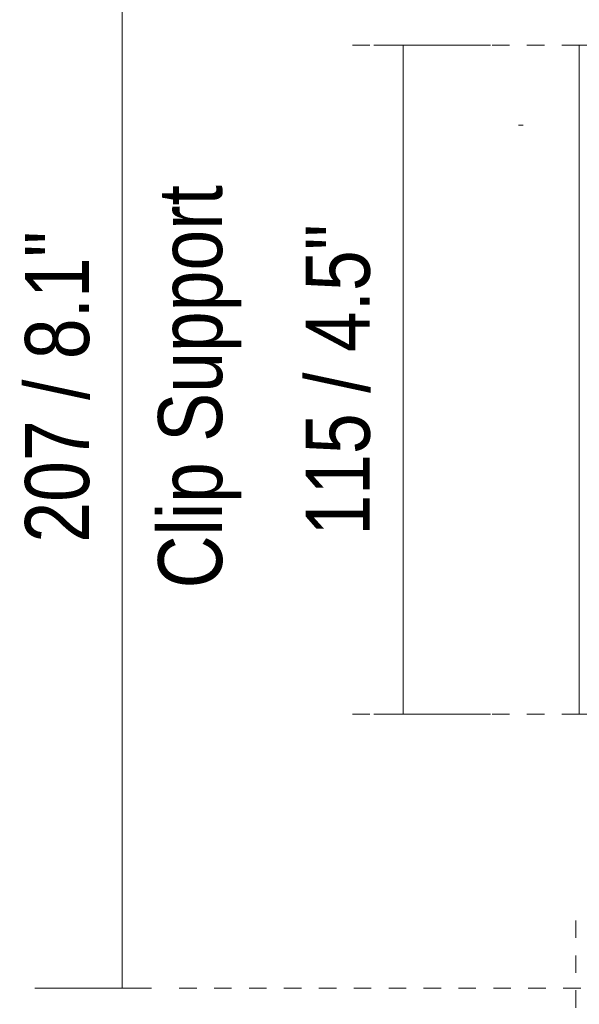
# Model space of a CAD drawing. Header units: millimetres. Extents: x -6861 to -4784, y 84 to 6892.
# Tile 3 of 200: x -5180 to -5084, y 193 to 362. Entities that reach past the tile are written whole.
import ezdxf

# ---------------------------------------------------------------- set-up
doc = ezdxf.new("R2010")
doc.units = ezdxf.units.MM
doc.linetypes.add('Dash', pattern=[6, 3, -3])
doc.layers.add('A-ANNO-DIMS', color=7, linetype='Dash', lineweight=9, true_color=0xd2d2d2)
doc.layers.add('A-ANNO-DIMS-5', color=7, linetype='Continuous', lineweight=9)
doc.layers.add('E-LITE-EQPM', color=7, linetype='Continuous', lineweight=20)
doc.styles.add('Arial Narrow', font='ARIALN.TTF', dxfattribs={"height": 11})
doc.dimstyles.new('FARO_-_2_2mm_Arial_Narrow_mm_Inch_Left', dxfattribs={"dimscale": 304.8, "dimtxt": 11.257741, "dimasz": 0, "dimexe": 0.049213, "dimexo": 0.0625, "dimgap": 0.008202, "dimtad": 1, "dimdec": 0, "dimzin": 0, "dimdsep": 46, "dimtxsty": 'Arial Narrow', "dimblk1": 'NONE', "dimblk2": 'NONE', "dimsah": 1, "dimcen": 0.09, "dimadec": 0, "dimazin": 0, "dimtfac": 1, "dimtdec": 4, "dimtix": 1, "dimtmove": 0, "dimatfit": 3, "dimfxl": 0.016404, "dimfxlon": 1, "dimtvp": 1, "dimtolj": 1, "dimtzin": 0, "dimarcsym": 2})

# ---------------------------------------------------------------- blocks, each defined once
blk = doc.blocks.new('01 PODIUM EMPOTRADO CON MARCO 3_glb - UNO  WHITE_GOLD DOWNLIGHT EMPOTRABLE-659121-Lateral_PDF')
at = {"layer": 'E-LITE-EQPM'}
for p, q in [((-3270.96, 242.5), (-3270.96, 357.5)), ((-3268.96, 357.5), (-3270.96, 357.5)), ((-3268.96, 242.5), (-3270.96, 242.5))]:
    blk.add_line(p, q, dxfattribs=at)
blk = doc.blocks.new('DIMBLOCK18-Lateral_PDF')
at = {"layer": 'A-ANNO-DIMS-5', "color": 251, "true_color": 0x5b5b5b, "transparency": 16777216}
for p, q in [((-5113.95, 357.5), (-5118.95, 357.5)), ((-5114.15, 357.5), (-5098.95, 357.5)), ((-5113.95, 357.5), (-5113.95, 242.5)), ((-5113.95, 242.5), (-5118.95, 242.5)), ((-5114.15, 242.5), (-5098.95, 242.5))]:
    blk.add_line(p, q, dxfattribs=at)
at = {"layer": 'A-ANNO-DIMS-5', "color": 0, "transparency": 16777216, "insert": (-5130.67, 273.2), "char_height": 11, "width": 64.3299, "attachment_point": 1, "rotation": 90, "line_spacing_factor": 0.974696, "style": 'Arial Narrow'}
blk.add_mtext('115 / 4.5"', dxfattribs=at)
blk = doc.blocks.new('_None')
blk = doc.blocks.new('DIMBLOCK25-Lateral_PDF')
at = {"layer": 'A-ANNO-DIMS-5', "color": 251, "true_color": 0x5b5b5b, "transparency": 16777216}
for p, q in [((-5162.22, 402.18), (-5167.22, 402.18)), ((-5162.42, 402.18), (-5147.22, 402.18)), ((-5162.22, 402.18), (-5162.22, 195.41)), ((-5157.22, 195.41), (-5177.22, 195.41)), ((-5162.22, 195.41), (-5157.22, 195.41))]:
    blk.add_line(p, q, dxfattribs=at)
at = {"layer": 'A-ANNO-DIMS-5', "color": 0, "transparency": 16777216, "char_height": 11, "attachment_point": 1, "rotation": 90, "line_spacing_factor": 0.974696, "style": 'Arial Narrow'}
for s, insert, width in [('Clip Support', (-5156.06, 264.13), 83.2001), ('207 / 8.1"', (-5178.93, 271.99), 64.3299)]:
    blk.add_mtext(s, dxfattribs=dict(at, insert=insert, width=width))

msp = doc.modelspace()

# ---------------------------------------------------------------- linework, layer by layer
at = {"layer": 'A-ANNO-DIMS'}
for p, q in [((-5083.66, 357.5), (-5123.17, 357.5)), ((-5083.66, 242.5), (-5123.66, 242.5)), ((-5084.26, 84.05), (-5084.26, 209.05)), ((-5053.42, 195.41), (-5153.42, 195.41))]:
    msp.add_line(p, q, dxfattribs=at)
at = {"layer": 'E-LITE-EQPM'}
msp.add_line((-5094.12, 343.75), (-5093.32, 343.75), dxfattribs=at)

# ---------------------------------------------------------------- block references
msp.add_blockref('01 PODIUM EMPOTRADO CON MARCO 3_glb - UNO  WHITE_GOLD DOWNLIGHT EMPOTRABLE-659121-Lateral_PDF', (-1812.7, 0), dxfattribs=at)

# ---------------------------------------------------------------- dimensions: what is measured, and where the dimension line sits
at = {"layer": 'A-ANNO-DIMS', "color": 251, "linetype": 'Continuous', "true_color": 0x5b5b5b}
dim = msp.add_linear_dim(base=(-5162.22, 195.41), p1=(-5167.22, 402.18), p2=(-5157.22, 195.41), angle=90, text='<>\\XClip Support', dimstyle='FARO_-_2_2mm_Arial_Narrow_mm_Inch_Left', override={"dimpost": '<>', "dimfxl": 207.01258}, dxfattribs=at)
dim.commit()
dim.dimension.update_dxf_attribs({"geometry": 'DIMBLOCK25-Lateral_PDF', "text_midpoint": (-5162.22, 298.8)})
dim = msp.add_linear_dim(base=(-5113.95, 242.5), p1=(-5118.95, 357.5), p2=(-5118.95, 242.5), angle=90, dimstyle='FARO_-_2_2mm_Arial_Narrow_mm_Inch_Left', override={"dimpost": '<>', "dimfxl": 115}, dxfattribs=at)
dim.commit()
dim.dimension.update_dxf_attribs({"geometry": 'DIMBLOCK18-Lateral_PDF', "text_midpoint": (-5123.57, 300)})

doc.saveas('drawing.dxf')
